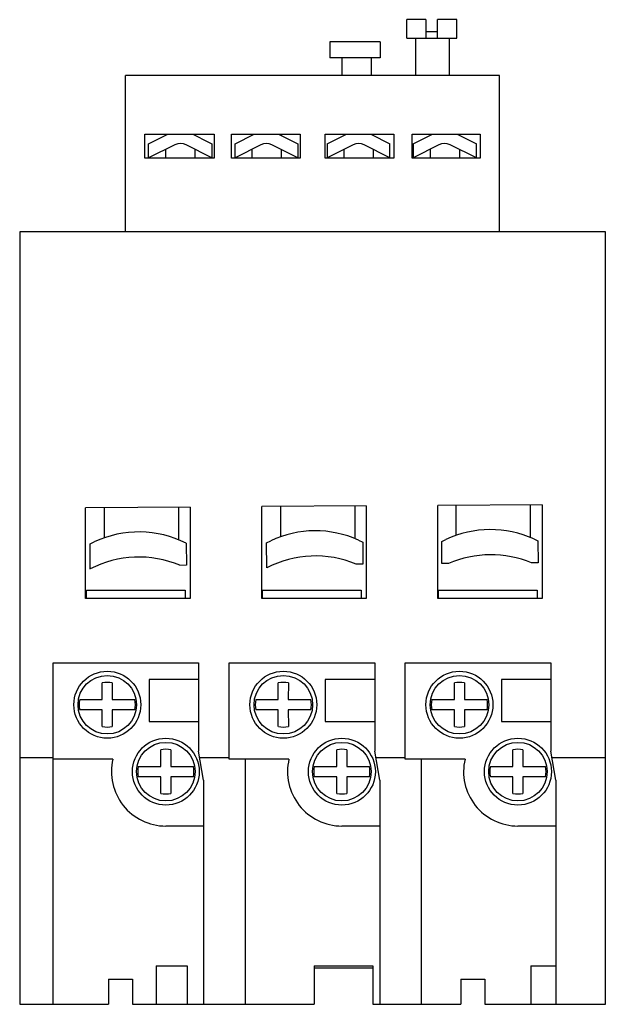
# Model space of a CAD drawing. Header units: millimetres. Extents: x 16 to 86, y 11 to 129.
import ezdxf

# ---------------------------------------------------------------- set-up
doc = ezdxf.new("R2010")
doc.units = ezdxf.units.MM
doc.header["$LTSCALE"] = 9.081119
doc.layers.add('00_COMPONENTS_1', color=7, linetype='CONTINUOUS')

msp = doc.modelspace()

# ---------------------------------------------------------------- linework, layer by layer
at = {"layer": '00_COMPONENTS_1', "color": 7, "linetype": 'Continuous'}
for p, q in [((61.88, 126.63), (61.88, 128.83)), ((64.16, 128.83), (61.88, 128.83)), ((64.16, 128.83), (64.16, 126.63)), ((65.56, 126.63), (65.56, 128.83)), ((67.87, 128.83), (65.56, 128.83)), ((67.87, 126.63), (67.87, 128.83)), ((64.16, 127.43), (65.56, 127.43)), ((52.7, 126.18), (52.7, 124.28)), ((58.7, 126.18), (52.7, 126.18)), ((58.7, 126.18), (58.7, 124.28)), ((61.88, 126.63), (67.87, 126.63)), ((62.98, 122.16), (62.98, 126.63)), ((66.96, 126.63), (66.96, 122.16)), ((58.7, 124.28), (52.7, 124.28)), ((54.14, 124.28), (54.14, 122.16)), ((57.64, 124.28), (57.64, 122.16)), ((28.24, 103.47), (28.24, 122.16)), ((72.99, 122.16), (28.24, 122.16)), ((72.99, 103.47), (72.99, 122.16)), ((30.58, 112.26), (30.58, 115.16)), ((30.58, 115.16), (38.85, 115.16)), ((31.02, 114.01), (31.41, 114.2)), ((31.41, 114.2), (33.32, 115.16)), ((33.05, 115.16), (33.05, 115.03)), ((36.29, 115.16), (38.2, 114.2)), ((36.55, 115.16), (36.55, 115.03)), ((38.2, 114.2), (38.58, 114.01)), ((38.85, 115.16), (38.85, 112.26)), ((40.93, 112.26), (40.93, 115.16)), ((40.93, 115.16), (49.13, 115.16)), ((41.35, 114.01), (43.65, 115.16)), ((43.35, 115.16), (43.35, 115.01)), ((46.55, 115.16), (48.85, 114.01)), ((46.85, 115.16), (46.85, 115.01)), ((49.13, 115.16), (49.13, 112.26)), ((52.13, 112.26), (52.13, 115.16)), ((52.13, 115.16), (60.33, 115.16)), ((52.38, 114.01), (54.68, 115.16)), ((54.38, 115.16), (54.38, 115.01)), ((57.58, 115.16), (59.88, 114.01)), ((57.88, 115.16), (57.88, 115.01)), ((60.33, 115.16), (60.33, 112.26)), ((62.53, 112.26), (62.53, 115.16)), ((62.53, 115.16), (70.67, 115.16)), ((62.65, 114.01), (63.04, 114.2)), ((63.04, 114.2), (64.95, 115.16)), ((64.68, 115.16), (64.68, 115.03)), ((67.92, 115.16), (69.83, 114.2)), ((68.18, 115.16), (68.18, 115.03)), ((69.83, 114.2), (70.21, 114.01)), ((70.67, 115.16), (70.67, 112.26)), ((31.02, 112.3), (31.02, 114.01)), ((34.17, 113.87), (31.02, 112.3)), ((33.05, 113.31), (33.05, 112.26)), ((38.58, 112.33), (35.51, 113.87)), ((36.55, 113.35), (36.55, 112.26)), ((38.58, 114.01), (38.58, 112.33)), ((41.35, 112.33), (41.35, 114.01)), ((44.43, 113.87), (41.35, 112.33)), ((43.35, 113.33), (43.35, 112.26)), ((48.85, 112.33), (45.77, 113.87)), ((46.85, 113.33), (46.85, 112.26)), ((48.85, 114.01), (48.85, 112.33)), ((52.38, 114.01), (52.38, 112.33)), ((55.46, 113.87), (52.38, 112.33)), ((54.38, 113.33), (54.38, 112.26)), ((59.88, 112.33), (56.8, 113.87)), ((57.88, 113.33), (57.88, 112.26)), ((59.88, 112.33), (59.88, 114.01)), ((62.65, 114.01), (62.65, 112.33)), ((65.72, 113.87), (62.65, 112.33)), ((64.68, 113.35), (64.68, 112.26)), ((70.21, 112.3), (67.07, 113.87)), ((68.18, 113.31), (68.18, 112.26)), ((70.21, 112.3), (70.21, 114.01)), ((38.85, 112.26), (30.58, 112.26)), ((49.13, 112.26), (40.93, 112.26)), ((60.33, 112.26), (52.13, 112.26)), ((70.67, 112.26), (62.53, 112.26)), ((15.61, 103.47), (15.61, 11.17)), ((85.63, 103.47), (15.61, 103.47)), ((85.63, 11.17), (85.63, 103.47)), ((57.04, 70.72), (44.54, 70.64)), ((44.54, 59.68), (44.54, 70.64)), ((46.79, 70.65), (46.79, 67.04)), ((55.69, 70.71), (55.69, 66.82)), ((57.04, 70.72), (57.04, 59.68)), ((78.09, 70.86), (65.59, 70.78)), ((65.59, 59.66), (65.59, 70.78)), ((67.74, 70.79), (67.74, 67.19)), ((76.64, 70.85), (76.64, 66.96)), ((78.09, 70.86), (78.09, 59.66)), ((35.99, 70.58), (23.49, 70.49)), ((23.49, 59.68), (23.49, 70.49)), ((25.69, 70.51), (25.69, 66.9)), ((34.59, 70.57), (34.59, 66.68)), ((35.99, 70.58), (35.99, 59.68)), ((24.02, 66.18), (24.52, 66.43)), ((24.04, 63.18), (24.02, 66.18)), ((35.52, 66.26), (35.54, 63.63)), ((45.12, 66.32), (45.62, 66.57)), ((45.14, 63.32), (45.12, 66.32)), ((56.12, 66.64), (56.62, 66.4)), ((56.62, 66.4), (56.64, 63.77)), ((66.07, 66.47), (66.57, 66.71)), ((66.09, 63.84), (66.07, 66.47)), ((77.07, 66.78), (77.57, 66.54)), ((77.57, 66.54), (77.59, 63.91)), ((35.54, 63.63), (34.75, 63.62)), ((56.64, 63.77), (55.85, 63.77)), ((66.88, 63.84), (66.09, 63.84)), ((77.59, 63.91), (76.8, 63.91)), ((23.58, 59.68), (23.58, 60.67)), ((23.58, 60.67), (35.38, 60.67)), ((35.38, 60.67), (35.38, 59.68)), ((44.63, 60.67), (56.43, 60.67)), ((44.63, 59.68), (44.63, 60.67)), ((56.43, 60.67), (56.43, 59.68)), ((65.68, 60.67), (77.48, 60.67)), ((65.68, 59.66), (65.68, 60.67)), ((77.48, 60.67), (77.48, 59.66)), ((35.99, 59.68), (23.49, 59.68)), ((57.04, 59.68), (44.54, 59.68)), ((78.09, 59.66), (65.59, 59.66)), ((19.6, 11.17), (19.6, 51.98)), ((19.6, 51.98), (37, 51.98)), ((37, 51.98), (37, 41.42)), ((40.65, 51.98), (58.05, 51.98)), ((40.65, 40.47), (40.65, 51.98)), ((58.05, 51.98), (58.05, 41.42)), ((61.7, 51.98), (79.1, 51.98)), ((61.7, 40.47), (61.7, 51.98)), ((79.1, 51.98), (79.1, 41.42)), ((25.48, 47.6), (25.48, 49.57)), ((26.68, 49.57), (26.67, 47.6)), ((31.1, 49.97), (31.1, 44.97)), ((37, 49.97), (31.1, 49.97)), ((46.53, 47.6), (46.53, 49.57)), ((47.73, 49.57), (47.72, 47.6)), ((58.05, 49.97), (52.15, 49.97)), ((52.15, 49.97), (52.15, 44.97)), ((67.58, 47.6), (67.58, 49.57)), ((68.78, 49.57), (68.77, 47.6)), ((79.1, 49.97), (73.2, 49.97)), ((73.2, 49.97), (73.2, 44.97)), ((22.78, 47.6), (25.48, 47.6)), ((26.67, 47.6), (29.38, 47.6)), ((43.83, 47.6), (46.53, 47.6)), ((47.72, 47.6), (50.43, 47.6)), ((64.88, 47.6), (67.58, 47.6)), ((68.77, 47.6), (71.48, 47.6)), ((25.48, 46.34), (22.78, 46.34)), ((25.48, 44.37), (25.48, 46.34)), ((26.67, 46.34), (26.68, 44.37)), ((29.38, 46.34), (26.67, 46.34)), ((46.53, 46.34), (43.83, 46.34)), ((46.53, 44.37), (46.53, 46.34)), ((50.43, 46.34), (47.72, 46.34)), ((47.72, 46.34), (47.73, 44.37)), ((67.58, 46.34), (64.88, 46.34)), ((67.58, 44.37), (67.58, 46.34)), ((71.48, 46.34), (68.77, 46.34)), ((68.77, 46.34), (68.78, 44.37)), ((31.1, 44.97), (37, 44.97)), ((52.15, 44.97), (58.05, 44.97)), ((73.2, 44.97), (79.1, 44.97)), ((32.48, 39.6), (32.48, 41.57)), ((33.68, 41.57), (33.67, 39.6)), ((37.6, 37.97), (37, 41.42)), ((53.53, 39.6), (53.53, 41.57)), ((54.73, 41.57), (54.72, 39.6)), ((58.65, 37.97), (58.05, 41.42)), ((74.58, 39.6), (74.58, 41.57)), ((75.78, 41.57), (75.77, 39.6)), ((79.7, 37.97), (79.1, 41.42)), ((19.6, 40.61), (15.61, 40.61)), ((26.75, 40.47), (19.6, 40.47)), ((40.65, 40.61), (37.14, 40.61)), ((47.8, 40.47), (40.65, 40.47)), ((42.6, 11.17), (42.6, 40.47)), ((61.7, 40.61), (58.19, 40.61)), ((68.85, 40.47), (61.7, 40.47)), ((63.65, 11.17), (63.65, 40.47)), ((85.63, 40.61), (79.24, 40.61)), ((29.78, 39.6), (32.48, 39.6)), ((33.67, 39.6), (36.38, 39.6)), ((50.83, 39.6), (53.53, 39.6)), ((54.72, 39.6), (57.43, 39.6)), ((71.88, 39.6), (74.58, 39.6)), ((75.77, 39.6), (78.48, 39.6)), ((32.48, 38.34), (29.78, 38.34)), ((32.48, 36.37), (32.48, 38.34)), ((36.38, 38.34), (33.67, 38.34)), ((33.67, 38.34), (33.68, 36.37)), ((37.6, 37.97), (37.6, 11.17)), ((53.53, 38.34), (50.83, 38.34)), ((53.53, 36.37), (53.53, 38.34)), ((57.43, 38.34), (54.72, 38.34)), ((54.72, 38.34), (54.73, 36.37)), ((58.65, 37.97), (58.65, 11.17)), ((74.58, 38.34), (71.88, 38.34)), ((74.58, 36.37), (74.58, 38.34)), ((78.48, 38.34), (75.77, 38.34)), ((75.77, 38.34), (75.78, 36.37)), ((79.7, 37.97), (79.7, 11.17)), ((37.6, 32.47), (33.08, 32.47)), ((58.65, 32.47), (54.13, 32.47)), ((79.7, 32.47), (75.18, 32.47)), ((31.93, 15.77), (35.63, 15.77)), ((31.93, 15.77), (31.93, 11.17)), ((35.63, 15.77), (35.63, 11.17)), ((50.83, 15.77), (57.83, 15.77)), ((50.83, 15.77), (50.83, 11.17)), ((57.83, 15.5), (50.83, 15.5)), ((57.83, 15.77), (57.83, 11.17)), ((76.73, 15.77), (79.7, 15.77)), ((76.73, 15.77), (76.73, 11.17)), ((26.24, 14.17), (29.11, 14.17)), ((26.24, 14.17), (26.24, 11.17)), ((29.11, 14.17), (29.11, 11.17)), ((68.34, 14.17), (71.21, 14.17)), ((68.34, 14.17), (68.34, 11.17)), ((71.21, 14.17), (71.21, 11.17)), ((15.61, 11.17), (26.24, 11.17)), ((29.11, 11.17), (50.83, 11.17)), ((57.83, 11.17), (68.34, 11.17)), ((71.21, 11.17), (85.63, 11.17))]:
    msp.add_line(p, q, dxfattribs=at)
for centre, radius in [((26.08, 46.97), 4), ((47.13, 46.97), 4), ((68.18, 46.97), 4), ((26.08, 46.97), 3.5), ((47.13, 46.97), 3.5), ((68.18, 46.97), 3.5), ((33.08, 38.97), 4), ((33.08, 38.97), 3.5), ((54.13, 38.97), 4), ((54.13, 38.97), 3.5), ((75.18, 38.97), 4), ((75.18, 38.97), 3.5)]:
    msp.add_circle(centre, radius, dxfattribs=at)
for centre, radius, start, end in [((34.84, 112.53), 1.5, 63.4027, 116.588), ((45.1, 112.53), 1.5, 63.4044, 116.5956), ((56.13, 112.53), 1.5, 63.4044, 116.5956), ((66.39, 112.53), 1.5, 63.412, 116.5973), ((29.85, 54.98), 12.63, 63.3036, 114.9481), ((50.95, 55.12), 12.63, 65.823, 114.9481), ((71.9, 55.26), 12.63, 65.823, 114.9481), ((50.97, 52.12), 12.63, 67.2607, 117.4676), ((71.92, 52.26), 12.63, 67.2607, 113.5104), ((29.87, 51.98), 12.63, 67.2607, 117.4676), ((26.08, 46.97), 2.67, 77.0299, 102.9701), ((47.13, 46.97), 2.67, 77.0299, 102.9701), ((68.18, 46.97), 2.67, 77.0299, 102.9701), ((26.08, 46.97), 3.36, 169.1684, 190.8316), ((26.08, 46.97), 3.36, 349.1684, 10.8316), ((47.13, 46.97), 3.36, 169.1684, 190.8316), ((47.13, 46.97), 3.36, 349.1684, 10.8316), ((68.18, 46.97), 3.36, 169.1684, 190.8316), ((68.18, 46.97), 3.36, 349.1684, 10.8316), ((26.08, 46.97), 2.67, 257.0506, 282.9701), ((47.13, 46.97), 2.67, 257.0506, 282.9701), ((68.18, 46.97), 2.67, 257.0506, 282.9701), ((33.08, 38.97), 2.67, 77.0299, 102.9701), ((54.13, 38.97), 2.67, 77.0299, 102.9701), ((75.18, 38.97), 2.67, 77.0299, 102.9701), ((33.08, 38.97), 6.5, 166.6576, 270), ((54.13, 38.97), 6.5, 166.6576, 270), ((75.18, 38.97), 6.5, 166.6576, 270), ((33.08, 38.97), 3.36, 169.1684, 190.8316), ((33.08, 38.97), 3.36, 349.1684, 10.8316), ((54.13, 38.97), 3.36, 169.1684, 190.8316), ((54.13, 38.97), 3.36, 349.1684, 10.8316), ((75.18, 38.97), 3.36, 169.1684, 190.8316), ((75.18, 38.97), 3.36, 349.1684, 10.8316), ((33.08, 38.97), 2.67, 257.0506, 282.9701), ((54.13, 38.97), 2.67, 257.0506, 282.9701), ((75.18, 38.97), 2.67, 257.0506, 282.9701)]:
    msp.add_arc(centre, radius, start, end, dxfattribs=at)

doc.saveas('drawing.dxf')
